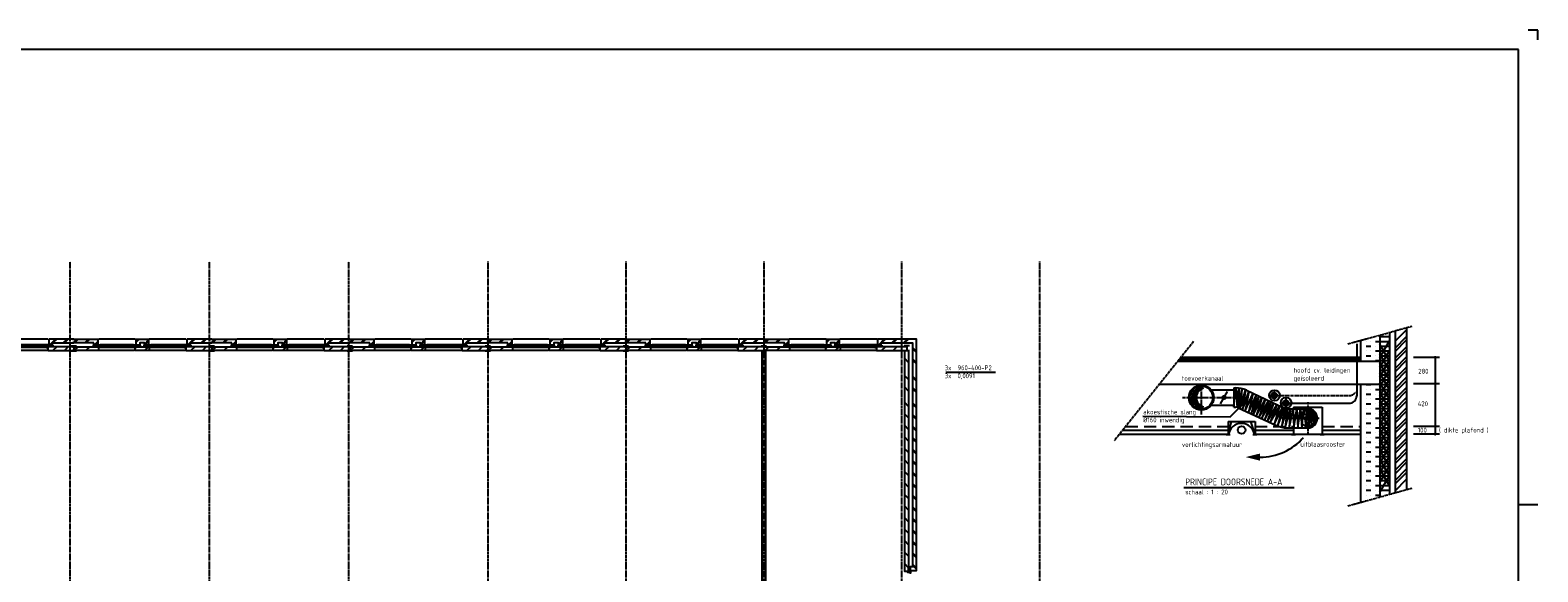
# Model space of a CAD drawing. Extents: x -132501 to 411300, y -42818 to 427495.
# Tile 208 of 256: x 135536 to 174813, y 34084 to 48182. Entities that reach past the tile are written whole.
import ezdxf

# ---------------------------------------------------------------- set-up
doc = ezdxf.new("R2010")
doc.units = 0
doc.header["$LTSCALE"] = 50
for name, pattern in [('CENTER', [2, 1.25, -0.25, 0.25, -0.25]), ('DASHED', [0.75, 0.5, -0.25]), ('HIDDEN', [9.525, 6.35, -3.175])]:
    doc.linetypes.add(name, pattern=pattern)
doc.layers.get('0').update_dxf_attribs({"linetype": 'CONTINUOUS'})
for name, color, linetype in [('54GA', 3, 'CONTINUOUS'), ('56WD', 1, 'CONTINUOUS'), ('57LB', 6, 'CONTINUOUS'), ('BOUW', 1, 'CONTINUOUS'), ('KADER', 7, 'CONTINUOUS'), ('STRAMIEN', 2, 'CENTER')]:
    doc.layers.add(name, color=color, linetype=linetype)
doc.styles.add('ISO25', font='ISO', dxfattribs={"width": 0.9, "height": 125})
doc.styles.add('ISO35', font='ISO', dxfattribs={"width": 0.9, "height": 175})

# ---------------------------------------------------------------- blocks, each defined once
blk = doc.blocks.new('KADERA0')
at = {"layer": 'KADER', "color": 1}
for p, q in [((1189, 841), (1184, 841)), ((1189, 836), (1189, 841)), ((1179, 594), (1189, 594))]:
    blk.add_line(p, q, dxfattribs=at)
at = {"layer": 'KADER', "color": 4}
for p, q in [((1179, 831), (25, 831)), ((1179, 10), (1179, 831))]:
    blk.add_line(p, q, dxfattribs=at)
blk = doc.blocks.new('12', base_point=(6000, 4000))
at = {"layer": 'BOUW', "linetype": 'Continuous'}
for p, q in [((5930, 4115), (6070, 4115)), ((6150, 4000), (6250, 4100)), ((6558, 3955), (6558, 3900)), ((6658, 3955), (6558, 3955)), ((6658, 3800), (6658, 3955)), ((6724.5, 3948), (7590.5, 3948)), ((8044.5, 3948), (8910.5, 3948)), ((8977, 3955), (9077, 3955)), ((8977, 3800), (8977, 3955)), ((9077, 3955), (9077, 3900)), ((9485.5, 4000), (9585.5, 4100)), ((6558, 3900), (6000, 3900)), ((6000, 3800), (6658, 3800)), ((9635, 3800), (8977, 3800)), ((9077, 3900), (9635, 3900))]:
    blk.add_line(p, q, dxfattribs=at)
for points in [[(5930, 3985), (6070, 3985)], [(6000, 4000), (6682.5, 4000), (6682.5, 4100), (5999.5, 4100)], [(6000, 3985), (6000, 4115)], [(6450, 4000), (6550, 4100)], [(6480, 3800), (6635, 3955)], [(6547.5, 3960), (6547.5, 4000), (6682.5, 4000), (6682.5, 3960), (6547.5, 3960)], [(6605, 3955), (6558, 3908)], [(6664.5, 3948), (6724.5, 3948), (6724.5, 3958), (6704.5, 3958), (6704.5, 4018), (6684.5, 4018), (6684.5, 3958), (6664.5, 3958), (6664.5, 3948)], [(6702.5, 4100), (7620, 4100)], [(6704.5, 3978), (6724.5, 3978), (6724.5, 4018), (6704.5, 4018)], [(6724.5, 4018), (7590.5, 4018)], [(6724.5, 3978), (7590.5, 3978)], [(7610.5, 3978), (7590.5, 3978), (7590.5, 4018), (7610.5, 4018)], [(7650.5, 3948), (7590.5, 3948), (7590.5, 3958), (7610.5, 3958), (7610.5, 4018), (7630.5, 4018), (7630.5, 3958), (7650.5, 3958), (7650.5, 3948)], [(7632.5, 4000), (7632.5, 4100), (8002.5, 4100), (8002.5, 4000), (7632.5, 4000)], [(7632.5, 3960), (7632.5, 4000), (7767.5, 4000), (7767.5, 3960), (7632.5, 3960)], [(7657, 4000), (7757, 4100)], [(7657.5, 3955), (7757.5, 3955), (7757.5, 3900), (7877.5, 3900), (7877.5, 3955), (7977.5, 3955), (7977.5, 3800), (7657.5, 3800), (7657.5, 3955)], [(7658, 3860), (7753, 3955)], [(7658, 3830), (7757, 3929)], [(7867.5, 3960), (7867.5, 4000), (8002.5, 4000), (8002.5, 3960), (7867.5, 3960)], [(7957, 4000), (8003, 4046)], [(8044.5, 3948), (7984.5, 3948), (7984.5, 3958), (8004.5, 3958), (8004.5, 4018), (8024.5, 4018), (8024.5, 3958), (8044.5, 3958), (8044.5, 3948)], [(8022.5, 4100), (8940, 4100)], [(8024.5, 4018), (8044.5, 4018), (8044.5, 3978), (8024.5, 3978)], [(8044.5, 4018), (8910.5, 4018)], [(8044.5, 3978), (8910.5, 3978)], [(8930.5, 3978), (8910.5, 3978), (8910.5, 4018), (8930.5, 4018)], [(8970.5, 3948), (8910.5, 3948), (8910.5, 3958), (8930.5, 3958), (8930.5, 4018), (8950.5, 4018), (8950.5, 3958), (8970.5, 3958), (8970.5, 3948)], [(8952.5, 4067), (8985.5, 4100)], [(9635, 4000), (8952.5, 4000), (8952.5, 4100), (9635.5, 4100)], [(8952.5, 3960), (8952.5, 4000), (9087.5, 4000), (9087.5, 3960), (8952.5, 3960)], [(8977, 3862), (9070, 3955)], [(8977, 3892), (9040, 3955)], [(9185.5, 4000), (9285.5, 4100)], [(6150, 3800), (6250, 3900)], [(6180, 3800), (6280, 3900)], [(6450, 3800), (6550, 3900)], [(6678, 3800), (7637.5, 3800)], [(7898, 3800), (7977, 3879)], [(7928, 3800), (7977, 3849)], [(7997.5, 3800), (8957, 3800)], [(9185, 3800), (9285, 3900)], [(9215, 3800), (9315, 3900)], [(9485, 3800), (9585, 3900)], [(9515, 3800), (9615, 3900)]]:
    blk.add_lwpolyline(points, dxfattribs=at)
blk = doc.blocks.new('CIRC1MM')
at = {"color": 2, "linetype": 'Continuous'}
for p, q in [((-0.5, 0), (0.5, 0)), ((-0.49, 0.1), (0.49, 0.1)), ((-0.46, 0.2), (0.46, 0.2)), ((-0.4, 0.3), (0.4, 0.3)), ((-0.3, 0.4), (0.3, 0.4)), ((-0.49, -0.1), (0.49, -0.1)), ((-0.46, -0.2), (0.46, -0.2)), ((-0.4, -0.3), (0.4, -0.3)), ((-0.3, -0.4), (0.3, -0.4))]:
    blk.add_line(p, q, dxfattribs=at)
blk.add_circle((0, 0), 0.5, dxfattribs=at)
blk = doc.blocks.new('TOEVRO')
at = {"color": 2, "linetype": 'Continuous'}
blk.add_arc((-9.91, -1.27), 10, 318.833, 7.4233, dxfattribs=at)
blk.add_solid([(-1.91, -8.27), (-2.85, -7.45), (-4.03, -9.74)], dxfattribs=at)
blk = doc.blocks.new('*X150')
at = {"color": 0, "linetype": 'Continuous'}
for p, q in [((34109, 5375), (34359, 5375)), ((34109, 4829), (34359, 5262)), ((34109, 5250), (34359, 5250)), ((34359, 4738), (34109, 5171)), ((34109, 5125), (34359, 5125)), ((34109, 4579), (34359, 5012)), ((34109, 5000), (34359, 5000)), ((34359, 4488), (34109, 4921)), ((34109, 4875), (34359, 4875)), ((34109, 4329), (34359, 4762)), ((34109, 4750), (34359, 4750)), ((34359, 4238), (34109, 4671)), ((34109, 4625), (34359, 4625)), ((34109, 4079), (34359, 4512)), ((34109, 4500), (34359, 4500)), ((34359, 3988), (34109, 4421)), ((34109, 4375), (34359, 4375)), ((34109, 3829), (34359, 4262)), ((34109, 4250), (34359, 4250)), ((34359, 3738), (34109, 4171)), ((34109, 4125), (34359, 4125)), ((34109, 3579), (34359, 4012)), ((34109, 4000), (34359, 4000)), ((34359, 3488), (34109, 3921)), ((34109, 3875), (34359, 3875)), ((34109, 3329), (34359, 3762)), ((34109, 3750), (34359, 3750)), ((34359, 3238), (34109, 3671)), ((34109, 3625), (34359, 3625)), ((34109, 3079), (34359, 3512)), ((34109, 3500), (34359, 3500)), ((34359, 2988), (34109, 3421)), ((34109, 3375), (34359, 3375)), ((34109, 2829), (34359, 3262)), ((34109, 3250), (34359, 3250)), ((34359, 2738), (34109, 3171)), ((34109, 3125), (34359, 3125)), ((34109, 2579), (34359, 3012)), ((34109, 3000), (34359, 3000)), ((34359, 2488), (34109, 2921)), ((34109, 2875), (34359, 2875)), ((34109, 2329), (34359, 2762)), ((34109, 2750), (34359, 2750)), ((34359, 2238), (34109, 2671)), ((34109, 2625), (34359, 2625)), ((34109, 2079), (34359, 2512)), ((34109, 2500), (34359, 2500)), ((34359, 1988), (34109, 2421)), ((34109, 2375), (34359, 2375)), ((34109, 1829), (34359, 2262)), ((34109, 2250), (34359, 2250)), ((34359, 1738), (34109, 2171)), ((34109, 2125), (34359, 2125)), ((34109, 1579), (34359, 2012)), ((34109, 2000), (34359, 2000)), ((34359, 1488), (34109, 1921)), ((34109, 1875), (34359, 1875)), ((34109, 1329), (34359, 1762)), ((34109, 1750), (34359, 1750)), ((34109, 1625), (34359, 1625)), ((34109, 1500), (34359, 1500)), ((34109, 1375), (34359, 1375))]:
    blk.add_line(p, q, dxfattribs=at)
blk = doc.blocks.new('*X149')
at = {"color": 0, "linetype": 'Continuous'}
for p, q in [((33609, 5250), (33625, 5250)), ((33625, 5125), (33625, 5125)), ((33750, 5250), (33750, 5250)), ((33750, 5125), (33875, 5125)), ((33875, 5250), (33875, 5250)), ((34000, 5250), (34109, 5250)), ((34000, 5125), (34000, 5125)), ((33609, 5000), (33625, 5000)), ((33609, 4750), (33625, 4750)), ((33625, 4875), (33625, 4875)), ((33750, 5000), (33750, 5000)), ((33750, 4875), (33875, 4875)), ((33750, 4750), (33750, 4750)), ((33875, 5000), (33875, 5000)), ((33875, 4750), (33875, 4750)), ((34000, 5000), (34109, 5000)), ((34000, 4875), (34000, 4875)), ((34000, 4750), (34109, 4750))]:
    blk.add_line(p, q, dxfattribs=at)
blk = doc.blocks.new('*X148')
at = {"color": 0, "linetype": 'Continuous'}
for p, q in [((33609, 4000), (33625, 4000)), ((33625, 4125), (33625, 4125)), ((33750, 4125), (33875, 4125)), ((33750, 4000), (33750, 4000)), ((33875, 4000), (33875, 4000)), ((34000, 4125), (34000, 4125)), ((34000, 4000), (34109, 4000)), ((33609, 3750), (33625, 3750)), ((33625, 3875), (33625, 3875)), ((33625, 3625), (33625, 3625)), ((33750, 3875), (33875, 3875)), ((33750, 3750), (33750, 3750)), ((33750, 3625), (33875, 3625)), ((33875, 3750), (33875, 3750)), ((34000, 3875), (34000, 3875)), ((34000, 3750), (34109, 3750)), ((34000, 3625), (34000, 3625)), ((33609, 3500), (33625, 3500)), ((33609, 3250), (33625, 3250)), ((33625, 3375), (33625, 3375)), ((33750, 3500), (33750, 3500)), ((33750, 3375), (33875, 3375)), ((33750, 3250), (33750, 3250)), ((33875, 3500), (33875, 3500)), ((33875, 3250), (33875, 3250)), ((34000, 3500), (34109, 3500)), ((34000, 3375), (34000, 3375)), ((34000, 3250), (34109, 3250)), ((33609, 3000), (33625, 3000)), ((33609, 2750), (33625, 2750)), ((33625, 3125), (33625, 3125)), ((33625, 2875), (33625, 2875)), ((33750, 3125), (33875, 3125)), ((33750, 3000), (33750, 3000)), ((33750, 2875), (33875, 2875)), ((33750, 2750), (33750, 2750)), ((33875, 3000), (33875, 3000)), ((33875, 2750), (33875, 2750)), ((34000, 3125), (34000, 3125)), ((34000, 3000), (34109, 3000)), ((34000, 2875), (34000, 2875)), ((34000, 2750), (34109, 2750)), ((33609, 2500), (33625, 2500)), ((33625, 2625), (33625, 2625)), ((33625, 2375), (33625, 2375)), ((33750, 2625), (33875, 2625)), ((33750, 2500), (33750, 2500)), ((33750, 2375), (33875, 2375)), ((33875, 2500), (33875, 2500)), ((34000, 2625), (34000, 2625)), ((34000, 2500), (34109, 2500)), ((34000, 2375), (34000, 2375)), ((33609, 2250), (33625, 2250)), ((33609, 2000), (33625, 2000)), ((33625, 2125), (33625, 2125)), ((33750, 2250), (33750, 2250)), ((33750, 2125), (33875, 2125)), ((33750, 2000), (33750, 2000)), ((33875, 2250), (33875, 2250)), ((33875, 2000), (33875, 2000)), ((34000, 2250), (34109, 2250)), ((34000, 2125), (34000, 2125)), ((34000, 2000), (34109, 2000)), ((33609, 1750), (33625, 1750)), ((33625, 1875), (33625, 1875)), ((33625, 1625), (33625, 1625)), ((33750, 1875), (33875, 1875)), ((33750, 1750), (33750, 1750)), ((33750, 1625), (33875, 1625)), ((33875, 1750), (33875, 1750)), ((34000, 1875), (34000, 1875)), ((34000, 1750), (34109, 1750)), ((34000, 1625), (34000, 1625)), ((33609, 1500), (33625, 1500)), ((33609, 1250), (33625, 1250)), ((33625, 1375), (33625, 1375)), ((33750, 1500), (33750, 1500)), ((33750, 1375), (33875, 1375)), ((33750, 1250), (33750, 1250)), ((33875, 1500), (33875, 1500)), ((33875, 1250), (33875, 1250)), ((34000, 1500), (34109, 1500)), ((34000, 1375), (34000, 1375)), ((34000, 1250), (34109, 1250))]:
    blk.add_line(p, q, dxfattribs=at)
blk = doc.blocks.new('*X147')
at = {"color": 0, "linetype": 'Continuous'}
for p, q in [((34509, 5252), (34809, 5552)), ((34509, 5076), (34809, 5376)), ((34509, 4987), (34809, 5287)), ((34509, 4811), (34809, 5111)), ((34509, 4722), (34809, 5022)), ((34509, 4545), (34809, 4845)), ((34509, 4457), (34809, 4757)), ((34509, 4280), (34809, 4580)), ((34509, 4192), (34809, 4492)), ((34509, 4015), (34809, 4315)), ((34509, 3927), (34809, 4227)), ((34509, 3750), (34809, 4050)), ((34509, 3661), (34809, 3961)), ((34509, 3485), (34809, 3785)), ((34509, 3396), (34809, 3696)), ((34509, 3220), (34809, 3520)), ((34509, 3131), (34809, 3431)), ((34509, 2954), (34809, 3254)), ((34509, 2866), (34809, 3166)), ((34509, 2689), (34809, 2989)), ((34509, 2601), (34809, 2901)), ((34509, 2424), (34809, 2724)), ((34509, 2336), (34809, 2636)), ((34509, 2159), (34809, 2459)), ((34509, 2070), (34809, 2370)), ((34509, 1894), (34809, 2194)), ((34509, 1805), (34809, 2105)), ((34509, 1629), (34809, 1929)), ((34509, 1540), (34809, 1840)), ((34509, 1363), (34809, 1663))]:
    blk.add_line(p, q, dxfattribs=at)

msp = doc.modelspace()

# ---------------------------------------------------------------- linework, layer by layer
at = {"layer": '54GA', "color": 1, "linetype": 'Continuous'}
msp.add_line((159387.9074, 39282.3485), (160687.9074, 39282.3485), dxfattribs=at)
at = {"layer": '56WD', "linetype": 'Continuous'}
for p, q in [((170095.2045, 40021.8069), (170095.2045, 38652.0401)), ((168338.4106, 38470.9035), (169895.2045, 38470.9035))]:
    msp.add_line(p, q, dxfattribs=at)
at = {"layer": '56WD', "color": 1, "linetype": 'DASHED'}
msp.add_line((167817.053, 38670.9035), (168016.1963, 38670.9035), dxfattribs=at)
at = {"layer": '56WD', "color": 1, "linetype": 'Continuous'}
for p, q in [((167945.2045, 38789.4781), (167945.2045, 38543.5722)), ((168245.2045, 38610.569), (168245.2045, 38327.8728)), ((168103.3365, 38470.9035), (168314.9769, 38470.9035))]:
    msp.add_line(p, q, dxfattribs=at)
at = {"layer": '56WD', "linetype": 'DASHED'}
msp.add_line((168039.6301, 38670.9035), (169895.2045, 38670.9035), dxfattribs=at)
at = {"layer": '56WD', "color": 2, "linetype": 'Continuous'}
for centre in [(167945.2045, 38670.9035), (168245.2045, 38470.9035)]:
    msp.add_circle(centre, 75, dxfattribs=at)
at = {"layer": '56WD', "linetype": 'Continuous'}
for centre in [(167945.2045, 38670.9035), (168244.6756, 38469.2209)]:
    msp.add_circle(centre, 50, dxfattribs=at)
at = {"layer": '56WD', "linetype": 'DASHED'}
msp.add_arc((169895.2045, 38870.9035), 200, 270, 324.67936562, dxfattribs=at)
at = {"layer": '56WD', "linetype": 'Continuous'}
msp.add_arc((169895.2045, 38670.9035), 200, 270, 0, dxfattribs=at)
at = {"layer": '57LB', "color": 1, "linetype": 'CENTER'}
for p, q in [((169860.7056, 40016.991), (171535.3759, 40478.3913)), ((165844.0152, 40079.3424), (163779.0083, 37497.9949)), ((166045.2045, 38970.9035), (166045.2045, 38183.0734)), ((165555.6507, 38620.9035), (166944.7929, 38620.9035)), ((165794.3517, 38630.9035), (165917.3789, 38630.9035)), ((165794.3517, 38610.2517), (165917.3789, 38610.2517)), ((165794.9503, 38640.9035), (165917.9776, 38640.9035)), ((165794.9503, 38600.2517), (165917.9776, 38600.2517)), ((165795.9513, 38650.9035), (165918.9786, 38650.9035)), ((165795.9513, 38590.2517), (165918.9786, 38590.2517)), ((165797.3595, 38660.9035), (165920.3868, 38660.9035)), ((165797.3595, 38580.2517), (165920.3868, 38580.2517)), ((165799.1819, 38670.9035), (165922.2091, 38670.9035)), ((165799.1819, 38570.2517), (165922.2091, 38570.2517)), ((165801.4277, 38680.9035), (165924.4549, 38680.9035)), ((165801.4277, 38560.2517), (165924.4549, 38560.2517)), ((165804.1088, 38690.9035), (165927.1361, 38690.9035)), ((165804.1088, 38550.2517), (165927.1361, 38550.2517)), ((165807.2399, 38700.9035), (165930.2672, 38700.9035)), ((165807.2399, 38540.2517), (165930.2672, 38540.2517)), ((165810.8391, 38710.9035), (165933.8664, 38710.9035)), ((165810.8391, 38530.2517), (165933.8664, 38530.2517)), ((165814.9283, 38720.9035), (165937.9555, 38720.9035)), ((165814.9283, 38520.2517), (165937.9555, 38520.2517)), ((165819.5341, 38730.9035), (165942.5613, 38730.9035)), ((165819.5341, 38510.2517), (165942.5613, 38510.2517)), ((165824.6889, 38740.9035), (165947.7161, 38740.9035)), ((165824.6889, 38500.2517), (165947.7161, 38500.2517)), ((165830.4322, 38750.9035), (165953.4595, 38750.9035)), ((165836.8127, 38760.9035), (165959.84, 38760.9035)), ((165843.8909, 38770.9035), (165966.9182, 38770.9035)), ((165851.7435, 38780.9035), (165974.7708, 38780.9035)), ((165860.4692, 38790.9035), (165983.4964, 38790.9035)), ((165870.1984, 38800.9035), (165993.2256, 38800.9035)), ((165881.1096, 38810.9035), (166004.1368, 38810.9035)), ((165893.4575, 38820.9035), (166016.4848, 38820.9035)), ((165907.6285, 38830.9035), (166030.6558, 38830.9035)), ((165924.2617, 38840.9035), (166047.289, 38840.9035)), ((165944.5707, 38850.9035), (166067.598, 38850.9035)), ((165971.5352, 38860.9035), (166094.5625, 38860.9035)), ((167114.3361, 38583.195), (168108.0323, 38118.1705)), ((168820.2045, 38498.571), (168820.2045, 37685.5608)), ((165830.4322, 38490.2517), (165953.4595, 38490.2517)), ((165836.8127, 38480.2517), (165959.84, 38480.2517)), ((165843.8909, 38470.2517), (165966.9182, 38470.2517)), ((165851.7435, 38460.2517), (165974.7708, 38460.2517)), ((165860.4692, 38450.2517), (165983.4964, 38450.2517)), ((165870.1984, 38440.2517), (165993.2256, 38440.2517)), ((165881.1096, 38430.2517), (166004.1368, 38430.2517)), ((165893.4575, 38420.2517), (166016.4848, 38420.2517)), ((165907.6285, 38410.2517), (166030.6558, 38410.2517)), ((165924.2617, 38400.2517), (166047.289, 38400.2517)), ((165944.5707, 38390.2517), (166067.598, 38390.2517)), ((165971.5352, 38380.2517), (166094.5625, 38380.2517)), ((168277.5755, 38080.462), (169116.9094, 38080.462)), ((169860.7056, 35802.0371), (171535.3759, 36263.4374))]:
    msp.add_line(p, q, dxfattribs=at)
at = {"layer": '57LB', "color": 1, "linetype": 'Continuous'}
for p, q in [((170195.2045, 40109.1512), (170195.2045, 39570.9035)), ((170695.2045, 40246.9097), (170695.2045, 36031.9558)), ((170945.2045, 40315.789), (170945.2045, 36100.8351)), ((171095.2045, 40357.1166), (171095.2045, 36142.1627)), ((171395.2045, 40439.7717), (171395.2045, 36224.8178)), ((165517.2754, 39670.9035), (170195.2045, 39670.9035)), ((165437.2781, 39570.9035), (170695.2045, 39570.9035)), ((165454.9272, 39592.9656), (170195.2045, 39592.9656)), ((165470.5142, 39612.4501), (170195.2045, 39612.4501)), ((165486.1013, 39631.9346), (170195.2045, 39631.9346)), ((165501.6883, 39651.419), (170195.2045, 39651.419)), ((171572.1597, 39667.8232), (172252.2039, 39667.8232)), ((172138.2158, 39667.8232), (172138.2158, 37672.5788)), ((164957.2946, 38970.9035), (170695.2045, 38970.9035)), ((170195.2045, 38970.9035), (170195.2045, 35894.1973)), ((171572.1597, 38981.958), (172252.2039, 38981.958)), ((164519.8495, 38133.9791), (166799.2569, 38121.5088)), ((166799.2569, 38121.5088), (167151.8724, 38470.6766)), ((163997.3276, 37770.9035), (166745.2045, 37770.9035)), ((167445.2045, 37770.9035), (168445.2045, 37770.9035)), ((169195.2045, 37770.9035), (170195.2045, 37770.9035)), ((171572.1597, 37872.1032), (172252.2039, 37872.1032)), ((163917.3304, 37670.9035), (166745.2045, 37670.9035)), ((167445.2045, 37670.9035), (168444.2269, 37670.9035)), ((169198.5837, 37670.9035), (170195.2045, 37670.9035)), ((171572.1597, 37672.5788), (172252.2039, 37672.5788))]:
    msp.add_line(p, q, dxfattribs=at)
at = {"layer": '57LB', "linetype": 'Continuous'}
for p, q in [((166301.3783, 38820.9035), (166895.2045, 38820.9035)), ((166546.1481, 38460.7397), (166726.6509, 38776.2631)), ((166301.3783, 38420.9035), (166895.2045, 38420.9035)), ((165592.1603, 36278.7746), (168468.2592, 36278.7746))]:
    msp.add_line(p, q, dxfattribs=at)
at = {"layer": '57LB', "color": 2, "linetype": 'Continuous'}
for p, q in [((166890.6763, 38370.3384), (166943.4029, 38869.4118)), ((166943.4029, 38869.4118), (166978.5539, 38364.5352)), ((166978.5539, 38364.5352), (167019.5635, 38846.1991)), ((167019.5635, 38846.1991), (167019.5635, 38352.9289)), ((167019.5635, 38352.9289), (167101.5826, 38828.7895)), ((167101.5826, 38828.7895), (167060.573, 38335.5193)), ((167060.573, 38335.5193), (167195.3187, 38811.38)), ((167195.3187, 38811.38), (167119.1581, 38300.7003)), ((167119.1581, 38300.7003), (167283.1964, 38770.7577)), ((167283.1964, 38770.7577), (167189.4602, 38271.6844)), ((167189.4602, 38271.6844), (167388.6495, 38718.5291)), ((167388.6495, 38718.5291), (167271.4793, 38231.0621)), ((167271.4793, 38231.0621), (167470.6686, 38677.9069)), ((167470.6686, 38677.9069), (167347.6399, 38196.243)), ((167347.6399, 38196.243), (167546.8292, 38648.891)), ((167546.8292, 38648.891), (167400.3665, 38167.2271)), ((167400.3665, 38167.2271), (167622.9898, 38614.0719)), ((167623.6807, 38614.2976), (167477.2197, 38138.4462)), ((167477.2197, 38138.4462), (167711.5573, 38567.873)), ((167711.5573, 38567.873), (167541.6625, 38103.6278)), ((167541.6625, 38103.6278), (167793.5755, 38533.0546)), ((167793.5755, 38533.0546), (167617.8223, 38063.0063)), ((167617.8223, 38063.0063), (167858.0184, 38504.0393)), ((167858.0184, 38504.0393), (167693.982, 38033.991)), ((167693.982, 38033.991), (167928.3197, 38475.024)), ((167928.3197, 38475.024), (167764.2833, 37999.1726)), ((167764.2833, 37999.1726), (168010.3379, 38434.4025)), ((168010.3379, 38434.4025), (167834.5846, 37964.3542)), ((167834.5846, 37964.3542), (168080.6392, 38399.5841)), ((168080.6392, 38399.5841), (167945.895, 37917.9296)), ((167945.895, 37917.9296), (168156.7989, 38364.7657)), ((168156.7989, 38364.7657), (168033.7716, 37871.5051)), ((168033.7716, 37871.5051), (168221.2418, 38335.7504)), ((168221.2418, 38335.7504), (168133.3652, 37842.4898)), ((168133.3652, 37842.4898), (168279.8262, 38324.1443)), ((168232.9587, 37830.8837), (168361.8444, 38329.9473)), ((168279.8262, 38324.1443), (168232.9587, 37830.8837)), ((168332.5522, 37825.0806), (168438.0041, 38329.9473)), ((168361.8444, 38329.9473), (168332.5522, 37825.0806)), ((168438.0041, 38329.9473), (168455.5795, 37825.0806)), ((168455.5795, 37825.0806), (168531.7392, 38329.9473)), ((168531.7392, 38329.9473), (168561.0314, 37830.8837)), ((168561.0314, 37830.8837), (168625.4743, 38329.9473)), ((168625.4743, 38329.9473), (168666.4834, 37825.0806)), ((168666.4834, 37825.0806), (168713.3509, 38329.9473)), ((168771.9353, 37825.0806), (168807.086, 38329.9473)), ((168807.086, 38329.9473), (168853.9535, 37842.4898)), ((168853.9535, 37842.4898), (168871.5288, 38318.3412)), ((168871.5288, 38318.3412), (168918.3964, 37854.0959)), ((168918.3964, 37854.0959), (168935.9717, 38300.932)), ((168935.9717, 38300.932), (168982.8392, 37888.9143)), ((168982.8392, 37888.9143), (168988.6977, 38266.1136)), ((168988.6977, 38266.1136), (169041.4236, 37970.1572)), ((169041.4236, 37970.1572), (169041.4236, 38190.6737)), ((166742.7578, 37660.4226), (166832.7911, 37993.3695)), ((166745.2045, 37995.9035), (167445.2045, 37995.9035)), ((166745.2045, 37995.9035), (166745.2045, 37660.4226)), ((167444.6569, 37660.4226), (167336.6171, 37993.3695)), ((167445.2045, 37995.9035), (167445.2045, 37660.4226))]:
    msp.add_line(p, q, dxfattribs=at)
at = {"layer": '57LB', "color": 3, "linetype": 'Continuous'}
for p, q in [((166895.2045, 38870.9035), (166944.7929, 38870.9035)), ((166895.2045, 38870.9035), (166895.2045, 38370.9035)), ((167220.3005, 38809.6272), (168213.9968, 38344.6027)), ((166895.2045, 38370.9035), (166944.7929, 38370.9035)), ((167008.3716, 38356.7628), (168002.0679, 37891.7384)), ((168277.5755, 38330.462), (168820.2045, 38330.462)), ((168445.2045, 38370.9035), (169195.2045, 38370.9035)), ((168445.2045, 38370.9035), (168445.2045, 38330.462)), ((169195.2045, 38370.9035), (169195.2045, 37670.9035)), ((168277.5755, 37830.462), (168820.2045, 37830.462)), ((168445.2045, 37830.462), (168445.2045, 37670.9035)), ((166696.2619, 37660.4226), (166796.2619, 37660.4226)), ((167391.5821, 37660.4226), (167491.5821, 37660.4226)), ((168395.2045, 37660.4226), (168495.2045, 37660.4226)), ((168445.2045, 37670.9035), (169195.2045, 37670.9035)), ((169145.2045, 37660.4226), (169245.2045, 37660.4226))]:
    msp.add_line(p, q, dxfattribs=at)
at = {"layer": '57LB', "color": 2, "linetype": 'CENTER'}
msp.add_line((168713.3509, 38329.9473), (168771.9353, 37825.0806), dxfattribs=at)
at = {"layer": '57LB', "color": 1, "linetype": 'HIDDEN'}
for p, q in [((164077.3249, 37870.9035), (166745.2045, 37870.9035)), ((167445.2045, 37870.9035), (168445.2045, 37870.9035)), ((169195.2045, 37870.9035), (170195.2045, 37870.9035))]:
    msp.add_line(p, q, dxfattribs=at)
at = {"layer": '57LB', "color": 2, "linetype": 'Continuous'}
for centre, radius in [((166045.2045, 38620.9035), 325), ((166633.604, 38620.1006), 43.9383), ((166633.604, 38620.1006), 38.9383), ((166633.604, 38620.1006), 33.9383), ((166633.604, 38620.1006), 28.9383), ((166633.604, 38620.1006), 23.9383), ((166633.604, 38620.1006), 18.9383), ((166633.604, 38620.1006), 13.9383), ((166633.604, 38620.1006), 8.9383), ((166633.604, 38620.1006), 3.9383), ((167095.2045, 37775.387), 100)]:
    msp.add_circle(centre, radius, dxfattribs=at)
at = {"layer": '57LB', "linetype": 'Continuous'}
msp.add_circle((166045.2045, 38620.9035), 300.0582, dxfattribs=at)
at = {"layer": '57LB', "color": 1, "linetype": 'Continuous'}
for centre, start, end in [((166045.2045, 38620.9035), 75.81678431, 284.18321569), ((166168.2318, 38620.9035), 104.18321569, 255.81678431)]:
    msp.add_arc(centre, 251.0521, start, end, dxfattribs=at)
at = {"layer": '57LB', "color": 3, "linetype": 'Continuous'}
for centre, radius, start, end in [((166944.7929, 38220.9035), 650, 64.92160705, 90), ((166944.7929, 38220.9035), 150, 64.92160705, 90), ((168277.5755, 38480.462), 150, 244.92160705, 270), ((168820.2045, 38080.462), 250, 270, 90), ((168277.5755, 38480.462), 650, 244.92160705, 270)]:
    msp.add_arc(centre, radius, start, end, dxfattribs=at)
at = {"layer": '57LB', "linetype": 'CENTER'}
msp.add_arc((166944.7929, 38220.9035), 400, 64.92160705, 90, dxfattribs=at)
at = {"layer": '57LB', "color": 1, "linetype": 'CENTER'}
msp.add_arc((168277.5755, 38480.462), 400, 244.92160705, 270, dxfattribs=at)
at = {"layer": '57LB', "color": 1, "linetype": 'HIDDEN'}
for centre, start, end in [((168816.0465, 38080.462), 90, 270), ((168820.2045, 38080.462), 270, 90)]:
    msp.add_arc(centre, 200, start, end, dxfattribs=at)
at = {"layer": '57LB', "color": 2, "linetype": 'Continuous'}
msp.add_arc((167090.5625, 37604.5641), 341.8769, 9.40359897, 170.59640103, dxfattribs=at)
at = {"layer": 'BOUW', "linetype": 'Continuous'}
for points in [[(154752.6074, 40142.2485), (154652.6074, 40042.2485)], [(154652.6074, 40142.2485), (155290.6074, 40142.2485), (155290.6074, 39987.2485), (155190.6074, 39987.2485), (155190.6074, 40042.2485), (154652.6074, 40042.2485)], [(154782.6074, 40142.2485), (154682.6074, 40042.2485)], [(155052.6074, 40142.2485), (154952.6074, 40042.2485)], [(155082.6074, 40142.2485), (154982.6074, 40042.2485)], [(155290.6074, 40080.2485), (155197.6074, 39987.2485)], [(156270.1074, 40142.2485), (155310.6074, 40142.2485)], [(156610.1074, 39987.2485), (156510.1074, 39987.2485), (156510.1074, 40042.2485), (156390.1074, 40042.2485), (156390.1074, 39987.2485), (156290.1074, 39987.2485), (156290.1074, 40142.2485), (156610.1074, 40142.2485), (156610.1074, 39987.2485)], [(156339.6074, 40142.2485), (156290.6074, 40093.2485)], [(156369.6074, 40142.2485), (156290.6074, 40063.2485)], [(156609.6074, 40112.2485), (156510.6074, 40013.2485)], [(156609.6074, 40082.2485), (156514.6074, 39987.2485)], [(157589.6074, 40142.2485), (156630.1074, 40142.2485)], [(158247.6074, 40142.2485), (157609.6074, 40142.2485), (157609.6074, 39987.2485), (157709.6074, 39987.2485), (157709.6074, 40042.2485), (158247.6074, 40042.2485)], [(157787.6074, 40142.2485), (157632.6074, 39987.2485)], [(157817.6074, 40142.2485), (157717.6074, 40042.2485)], [(158087.6074, 40142.2485), (157987.6074, 40042.2485)], [(158117.6074, 40142.2485), (158017.6074, 40042.2485)], [(158247.6074, 40042.2485), (158521.9074, 40042.3485), (158521.9074, 34215.3485), (158462.9074, 34215.3485), (158462.9074, 34115.3485), (158621.9074, 34115.3485), (158621.9074, 40142.3485), (158247.6074, 40142.2485)], [(158387.6074, 40142.2485), (158287.6074, 40042.2485)], [(158417.6074, 40142.2485), (158317.6074, 40042.2485)], [(154652.6074, 39942.2485), (155315.1074, 39942.2485), (155315.1074, 39842.2485), (154652.1074, 39842.2485)], [(154782.1074, 39942.2485), (154682.1074, 39842.2485)], [(155082.1074, 39942.2485), (154982.1074, 39842.2485)], [(155315.1074, 39982.2485), (155315.1074, 39942.2485), (155180.1074, 39942.2485), (155180.1074, 39982.2485), (155315.1074, 39982.2485)], [(155290.6074, 40050.2485), (155227.6074, 39987.2485)], [(155315.1074, 39875.2485), (155282.1074, 39842.2485)], [(155297.1074, 39994.2485), (155357.1074, 39994.2485), (155357.1074, 39984.2485), (155337.1074, 39984.2485), (155337.1074, 39924.2485), (155317.1074, 39924.2485), (155317.1074, 39984.2485), (155297.1074, 39984.2485), (155297.1074, 39994.2485)], [(156245.1074, 39842.2485), (155327.6074, 39842.2485)], [(155337.1074, 39964.2485), (155357.1074, 39964.2485), (155357.1074, 39924.2485), (155337.1074, 39924.2485)], [(156223.1074, 39994.2485), (155357.1074, 39994.2485)], [(156223.1074, 39964.2485), (155357.1074, 39964.2485)], [(156223.1074, 39924.2485), (155357.1074, 39924.2485)], [(156223.1074, 39994.2485), (156283.1074, 39994.2485), (156283.1074, 39984.2485), (156263.1074, 39984.2485), (156263.1074, 39924.2485), (156243.1074, 39924.2485), (156243.1074, 39984.2485), (156223.1074, 39984.2485), (156223.1074, 39994.2485)], [(156243.1074, 39924.2485), (156223.1074, 39924.2485), (156223.1074, 39964.2485), (156243.1074, 39964.2485)], [(156310.6074, 39942.2485), (156264.6074, 39896.2485)], [(156400.1074, 39982.2485), (156400.1074, 39942.2485), (156265.1074, 39942.2485), (156265.1074, 39982.2485), (156400.1074, 39982.2485)], [(156635.1074, 39942.2485), (156635.1074, 39842.2485), (156265.1074, 39842.2485), (156265.1074, 39942.2485), (156635.1074, 39942.2485)], [(156635.1074, 39982.2485), (156635.1074, 39942.2485), (156500.1074, 39942.2485), (156500.1074, 39982.2485), (156635.1074, 39982.2485)], [(156610.6074, 39942.2485), (156510.6074, 39842.2485)], [(156617.1074, 39994.2485), (156677.1074, 39994.2485), (156677.1074, 39984.2485), (156657.1074, 39984.2485), (156657.1074, 39924.2485), (156637.1074, 39924.2485), (156637.1074, 39984.2485), (156617.1074, 39984.2485), (156617.1074, 39994.2485)], [(157565.1074, 39842.2485), (156647.6074, 39842.2485)], [(156657.1074, 39964.2485), (156677.1074, 39964.2485), (156677.1074, 39924.2485), (156657.1074, 39924.2485)], [(157543.1074, 39994.2485), (156677.1074, 39994.2485)], [(157543.1074, 39964.2485), (156677.1074, 39964.2485)], [(157543.1074, 39924.2485), (156677.1074, 39924.2485)], [(157603.1074, 39994.2485), (157543.1074, 39994.2485), (157543.1074, 39984.2485), (157563.1074, 39984.2485), (157563.1074, 39924.2485), (157583.1074, 39924.2485), (157583.1074, 39984.2485), (157603.1074, 39984.2485), (157603.1074, 39994.2485)], [(157563.1074, 39964.2485), (157543.1074, 39964.2485), (157543.1074, 39924.2485), (157563.1074, 39924.2485)], [(157720.1074, 39982.2485), (157720.1074, 39942.2485), (157585.1074, 39942.2485), (157585.1074, 39982.2485), (157720.1074, 39982.2485)], [(158368.6074, 39942.2485), (157585.1074, 39942.2485), (157585.1074, 39842.2485), (158369.1074, 39842.2485)], [(157662.6074, 39987.2485), (157709.6074, 40034.2485)], [(157817.6074, 39942.2485), (157717.6074, 39842.2485)], [(158117.6074, 39942.2485), (158017.6074, 39842.2485)], [(158440.9074, 39962.3485), (158300.9074, 39962.3485)], [(158440.9074, 39832.3485), (158300.9074, 39832.3485)], [(158420.9074, 39829.3485), (158420.9074, 34090.3485), (158320.9074, 34090.3485), (158320.9074, 39829.3485)], [(158370.9074, 39962.3485), (158370.9074, 39832.3485)], [(158521.9074, 39924.3485), (158621.9074, 39824.3485)], [(158521.9074, 39894.3485), (158621.9074, 39794.3485)], [(158421.9074, 39534.3485), (158321.9074, 39634.3485)], [(158521.9074, 39624.3485), (158621.9074, 39524.3485)], [(158521.9074, 39594.3485), (158621.9074, 39494.3485)], [(158421.9074, 39089.3485), (158321.9074, 39189.3485)], [(158421.9074, 38789.3485), (158321.9074, 38889.3485)], [(158521.9074, 39179.3485), (158621.9074, 39079.3485)], [(158521.9074, 39149.3485), (158621.9074, 39049.3485)], [(154603.6074, 38750.7485), (154703.6074, 38750.7485)], [(158521.9074, 38879.3485), (158621.9074, 38779.3485)], [(158521.9074, 38849.3485), (158621.9074, 38749.3485)], [(158421.9074, 38389.3485), (158321.9074, 38489.3485)], [(158421.9074, 38089.3485), (158321.9074, 38189.3485)], [(158521.9074, 38479.3485), (158621.9074, 38379.3485)], [(158521.9074, 38449.3485), (158621.9074, 38349.3485)], [(158521.9074, 38179.3485), (158621.9074, 38079.3485)], [(158521.9074, 38149.3485), (158621.9074, 38049.3485)], [(158421.9074, 37789.3485), (158321.9074, 37889.3485)], [(158521.9074, 37879.3485), (158621.9074, 37779.3485)], [(158521.9074, 37849.3485), (158621.9074, 37749.3485)], [(158421.9074, 37489.3485), (158321.9074, 37589.3485)], [(158521.9074, 37579.3485), (158621.9074, 37479.3485)], [(158521.9074, 37549.3485), (158621.9074, 37449.3485)], [(158421.9074, 37189.3485), (158321.9074, 37289.3485)], [(158421.9074, 36889.3485), (158321.9074, 36989.3485)], [(158521.9074, 37279.3485), (158621.9074, 37179.3485)], [(158521.9074, 37249.3485), (158621.9074, 37149.3485)], [(158521.9074, 36979.3485), (158621.9074, 36879.3485)], [(158521.9074, 36949.3485), (158621.9074, 36849.3485)], [(154603.6074, 36550.7485), (154703.6074, 36550.7485)], [(158421.9074, 36589.3485), (158321.9074, 36689.3485)], [(158521.9074, 36679.3485), (158621.9074, 36579.3485)], [(158521.9074, 36649.3485), (158621.9074, 36549.3485)], [(158421.9074, 36289.3485), (158321.9074, 36389.3485)], [(158521.9074, 36379.3485), (158621.9074, 36279.3485)], [(158521.9074, 36349.3485), (158621.9074, 36249.3485)], [(158421.9074, 35989.3485), (158321.9074, 36089.3485)], [(158421.9074, 35689.3485), (158321.9074, 35789.3485)], [(158521.9074, 36079.3485), (158621.9074, 35979.3485)], [(158521.9074, 36049.3485), (158621.9074, 35949.3485)], [(158521.9074, 35779.3485), (158621.9074, 35679.3485)], [(158521.9074, 35749.3485), (158621.9074, 35649.3485)], [(154603.6074, 35350.7485), (154703.6074, 35350.7485)], [(158421.9074, 35389.3485), (158321.9074, 35489.3485)], [(158521.9074, 35479.3485), (158621.9074, 35379.3485)], [(158521.9074, 35449.3485), (158621.9074, 35349.3485)], [(158421.9074, 35089.3485), (158321.9074, 35189.3485)], [(158521.9074, 35179.3485), (158621.9074, 35079.3485)], [(158521.9074, 35149.3485), (158621.9074, 35049.3485)], [(158421.9074, 34789.3485), (158321.9074, 34889.3485)], [(158421.9074, 34489.3485), (158321.9074, 34589.3485)], [(158521.9074, 34879.3485), (158621.9074, 34779.3485)], [(158521.9074, 34849.3485), (158621.9074, 34749.3485)], [(158521.9074, 34579.3485), (158621.9074, 34479.3485)], [(158421.9074, 34189.3485), (158321.9074, 34289.3485)], [(158460.9074, 34190.3485), (158460.9074, 34090.3485), (158420.9074, 34090.3485), (158420.9074, 34190.3485), (158460.9074, 34190.3485)], [(158521.9074, 34549.3485), (158621.9074, 34449.3485)], [(158521.9074, 34279.3485), (158621.9074, 34179.3485)], [(158521.9074, 34249.3485), (158621.9074, 34149.3485)], [(154603.6074, 34150.7485), (154703.6074, 34150.7485)], [(158473.9074, 34108.3485), (158473.9074, 34048.3485), (158463.9074, 34048.3485), (158463.9074, 34068.3485), (158403.9074, 34068.3485), (158403.9074, 34088.3485), (158463.9074, 34088.3485), (158463.9074, 34108.3485), (158473.9074, 34108.3485)]]:
    msp.add_lwpolyline(points, dxfattribs=at)
at = {"layer": 'BOUW'}
for points in [[(154603.6074, 31541.7485), (154603.6074, 39824.7485)], [(154703.6074, 32950.7485), (154703.9074, 39825.3485)]]:
    msp.add_lwpolyline(points, dxfattribs=at)
at = {"layer": 'BOUW', "color": 2, "linetype": 'Continuous'}
for centre in [(167953.3506, 38676.1713), (168252.6356, 38481.6273)]:
    msp.add_circle(centre, 139.4402, dxfattribs=at)
at = {"layer": 'STRAMIEN'}
for points in [[(136577.6074, 12383.7485), (136577.6074, 42160.7485)], [(140205.6074, 12383.7485), (140205.6074, 42160.7485)], [(143839.6074, 12383.7485), (143839.6074, 42160.7485)], [(147468.6074, 12351.7485), (147468.6074, 42160.7485)], [(151061.6074, 12351.7485), (151061.6074, 42160.7485)], [(154654.6074, 12351.7485), (154654.6074, 42160.7485)], [(158247.6074, 12351.7485), (158247.6074, 42160.7485)], [(161840.6074, 12351.7485), (161840.6074, 42160.7485)]]:
    msp.add_lwpolyline(points, dxfattribs=at)

# ---------------------------------------------------------------- block references
at = {"layer": '57LB', "color": 1, "linetype": 'Continuous'}
for name in ['*X149', '*X150', '*X147', '*X148']:
    msp.add_blockref(name, (136586.1851, 34832.5874), dxfattribs=at)
at = {"layer": '57LB', "color": 1, "linetype": 'Continuous', "xscale": 30, "yscale": 30, "zscale": 30}
for p in [(172136.6627, 39665.2855), (172136.6627, 38979.4433), (172136.6627, 37869.2672), (172136.6627, 37671.9026)]:
    msp.add_blockref('CIRC1MM', p, dxfattribs=at)
at = {"layer": '57LB', "linetype": 'Continuous', "xscale": 50, "yscale": 50, "zscale": 50}
msp.add_blockref('CIRC1MM', (167150.0625, 38475.9167), dxfattribs=at)
at = {"layer": '57LB', "linetype": 'Continuous', "xscale": 150.0000000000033, "yscale": 150, "zscale": 150, "rotation": 310.962470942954}
msp.add_blockref('TOEVRO', (168700.862, 37572.8166), dxfattribs=at)
at = {"layer": 'BOUW', "rotation": 180}
for p in [(136676.9074, 39942.2485), (140272.1074, 39942.2485), (143867.2074, 39942.2485), (147462.3074, 39942.2485), (151057.4074, 39942.2485), (154652.5074, 39942.2485)]:
    msp.add_blockref('12', p, dxfattribs=at)
at = {"layer": 'KADER', "color": 2, "linetype": 'Continuous', "xscale": 50, "yscale": 50, "zscale": 50}
msp.add_blockref('KADERA0', (115362.9074, 6132.3485), dxfattribs=at)

# ---------------------------------------------------------------- texts
at = {"layer": '54GA', "color": 2, "linetype": 'Continuous', "style": 'ISO25', "width": 0.9}
for s, p in [('3x  960-400-P2', (159362.9074, 39332.3485)), ('3x  0,0091', (159362.9074, 39124.0152))]:
    msp.add_text(s, height=125, dxfattribs=at).set_placement(p)
at = {"layer": '57LB', "color": 2, "linetype": 'Continuous', "style": 'ISO25', "width": 0.9}
for s, p in [('hoofd cv. leidingen', (168448.9938, 39268.7744)), ('280', (171698.0939, 39243.8338)), ('toevoerkanaal', (165539.9158, 39060.441)), ('geisoleerd', (168448.9938, 39060.441)), ('420', (171685.5004, 38395.8549)), ('%%c160 inwendig', (164532.4429, 37975.5269)), ('akoestische slang', (164532.4429, 38183.8602)), ('100    ( dikte plafond )', (171685.5004, 37709.9896)), ('verlichtingsarmatuur', (165539.9158, 37335.8813)), ('uitblaasrooster', (168625.3015, 37343.2041)), ('schaal : 1 : 20', (165628.0697, 36101.3238))]:
    msp.add_text(s, height=125, dxfattribs=at).set_placement(p)
at = {"layer": '57LB', "color": 3, "linetype": 'Continuous', "style": 'ISO35', "width": 0.9}
msp.add_text('PRINCIPE DOORSNEDE A-A', height=175, dxfattribs=at).set_placement((165628.0697, 36338.2591))
at = {"layer": 'BOUW', "color": 2, "linetype": 'Continuous', "style": 'ISO25', "width": 0.9}
msp.add_text('.', height=125, dxfattribs=at).set_placement((168664.1525, 39185.6914))

doc.saveas('drawing.dxf')
